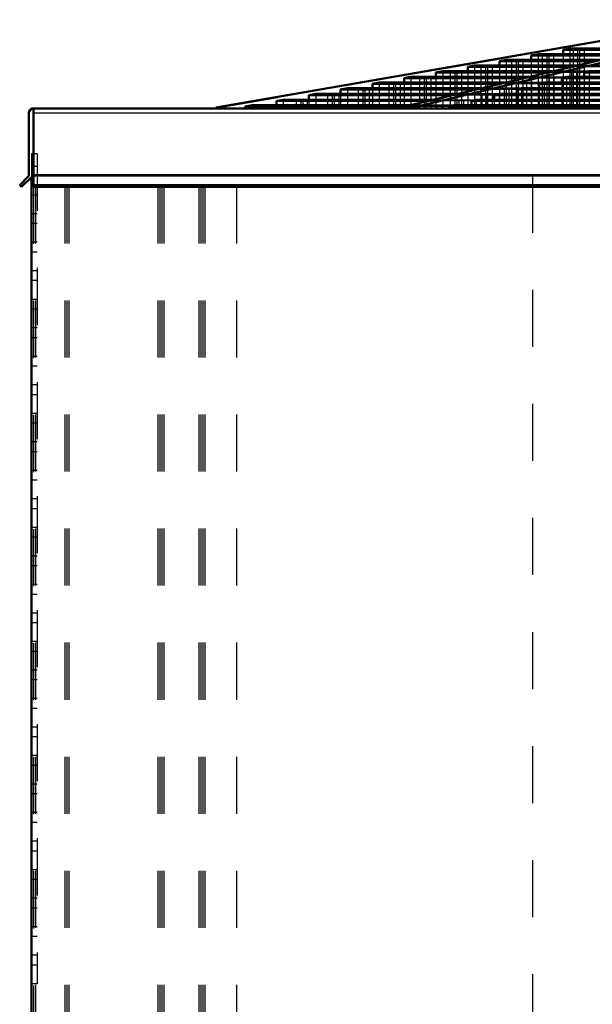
# Model space of a CAD drawing. Header units: inches. Extents: x -37 to 51, y -0.3 to 45.
# Tile 2 of 4: x -36.9 to -26.8, y 24.1 to 41.4. Entities that reach past the tile are written whole.
import ezdxf

# ---------------------------------------------------------------- set-up
doc = ezdxf.new("R2010")
doc.units = ezdxf.units.IN
doc.header["$MEASUREMENT"] = 0
doc.linetypes.add('Dashed', pattern=[2, 1, -1])
for name, color, linetype, lineweight in [('AM_0', 7, 'Continuous', 50), ('AM_4', 3, 'Continuous', 25), ('AM_9', 6, 'Dashed', 25)]:
    doc.layers.add(name, color=color, linetype=linetype, lineweight=lineweight)

msp = doc.modelspace()

# ---------------------------------------------------------------- linework, layer by layer
at = {"layer": 'AM_0'}
for p, q in [((-33.40513, 39.81678), (-24.52864, 41.358)), ((-23.67755, 41.358), (-30.17559, 39.81678)), ((-29.95427, 39.81678), (-23.45623, 41.358)), ((-27.758, 40.7522), (-27.878, 40.73079)), ((-27.758, 40.7522), (-26.24432, 40.7522)), ((-27.2, 40.85175), (-27.32, 40.83034)), ((-27.32, 40.83034), (-27.32, 40.7522)), ((-27.32, 40.83034), (-25.91124, 40.83034)), ((-27.2, 40.85175), (-25.81909, 40.85175)), ((-28.316, 40.65264), (-28.436, 40.63123)), ((-28.436, 40.63123), (-28.436, 40.55326)), ((-28.436, 40.63123), (-26.74401, 40.63123)), ((-28.316, 40.65264), (-26.65672, 40.65264)), ((-27.878, 40.73079), (-27.878, 40.65264)), ((-27.878, 40.73079), (-26.33389, 40.73079)), ((-29.431, 40.45371), (-29.551, 40.4323)), ((-29.551, 40.4323), (-29.551, 40.35415)), ((-29.551, 40.4323), (-27.59318, 40.4323)), ((-29.431, 40.45371), (-27.50269, 40.45371)), ((-28.873, 40.55326), (-28.993, 40.53185)), ((-28.993, 40.53185), (-28.993, 40.45371)), ((-28.993, 40.53185), (-27.16743, 40.53185)), ((-28.873, 40.55326), (-27.07543, 40.55326)), ((-26.86457, 40.45371), (-26.94943, 40.4323)), ((-26.94943, 40.4323), (-19.00132, 40.4323)), ((-26.94943, 40.4323), (-26.94943, 40.35415)), ((-26.86457, 40.45371), (-19.03238, 40.45371)), ((-30.546, 40.25478), (-30.666, 40.23337)), ((-30.666, 40.23337), (-30.666, 40.15522)), ((-30.666, 40.23337), (-28.4203, 40.23337)), ((-30.546, 40.25478), (-28.32979, 40.25478)), ((-29.989, 40.35415), (-30.109, 40.33274)), ((-30.109, 40.33274), (-30.109, 40.25478)), ((-30.109, 40.33274), (-28.00936, 40.33274)), ((-29.989, 40.35415), (-27.92052, 40.35415)), ((-27.65311, 40.25478), (-27.73798, 40.23337)), ((-27.73798, 40.23337), (-27.73798, 40.15522)), ((-27.73798, 40.23337), (-18.71269, 40.23337)), ((-27.65311, 40.25478), (-18.74376, 40.25478)), ((-27.2592, 40.35415), (-27.34406, 40.33274)), ((-27.34406, 40.33274), (-18.85688, 40.33274)), ((-27.34406, 40.33274), (-27.34406, 40.25478)), ((-27.2592, 40.35415), (-18.88794, 40.35415)), ((-31.661, 40.05585), (-31.781, 40.03444)), ((-31.661, 40.05585), (-29.18452, 40.05585)), ((-31.104, 40.15522), (-31.224, 40.13381)), ((-31.224, 40.13381), (-31.224, 40.05585)), ((-31.224, 40.13381), (-28.84769, 40.13381)), ((-31.104, 40.15522), (-28.75574, 40.15522)), ((-28.44163, 40.05585), (-28.52649, 40.03444)), ((-28.44163, 40.05585), (-18.45514, 40.05585)), ((-28.04773, 40.15522), (-28.13259, 40.13381)), ((-28.13259, 40.13381), (-28.13259, 40.05585)), ((-28.13259, 40.13381), (-18.56825, 40.13381)), ((-28.04773, 40.15522), (-18.59932, 40.15522)), ((-32.231, 39.95415), (-32.351, 39.93274)), ((-32.351, 39.93274), (-32.351, 39.85656)), ((-32.351, 39.93274), (-29.69617, 39.93274)), ((-32.231, 39.95415), (-29.60709, 39.95415)), ((-31.781, 40.03444), (-31.781, 39.95415)), ((-31.781, 40.03444), (-29.27058, 40.03444)), ((-28.84472, 39.95415), (-28.92959, 39.93274)), ((-28.92959, 39.93274), (-28.92959, 39.85656)), ((-28.92959, 39.93274), (-18.27653, 39.93274)), ((-28.84472, 39.95415), (-18.3076, 39.95415)), ((-28.52649, 40.03444), (-28.52649, 39.95415)), ((-28.52649, 40.03444), (-18.42408, 40.03444)), ((-36.6925, 38.63608), (-36.6925, 39.72)), ((-36.646, 39.8), (36.646, 39.8)), ((-36.646, 39.8), (-36.646, 39.79265)), ((-36.612, 39.8), (-36.612, 38.42647)), ((-33.40513, 39.81678), (-33.40513, 39.8)), ((-32.778, 39.85656), (-32.898, 39.83515)), ((-32.898, 39.83515), (-32.898, 39.8)), ((-32.898, 39.83515), (-30.09862, 39.83515)), ((-32.778, 39.85656), (-30.01085, 39.85656)), ((-30.17559, 39.81678), (-29.95427, 39.81678)), ((-30.17559, 39.81678), (-30.17559, 39.8)), ((-29.95427, 39.81678), (-29.95427, 39.8)), ((-29.23155, 39.85656), (-29.31641, 39.83515)), ((-29.31641, 39.83515), (-29.31641, 39.8)), ((-29.31641, 39.83515), (-18.13495, 39.83515)), ((-29.23155, 39.85656), (-18.16601, 39.85656)), ((-36.8555, 38.459), (-36.70246, 38.61204)), ((-36.62745, 38.622), (-36.82297, 38.42647)), ((-36.646, 38.60345), (-36.646, 4.49)), ((-36.612, 38.622), (-36.62745, 38.622)), ((-36.82297, 38.42647), (-36.8555, 38.459)), ((36.612, 38.459), (-36.612, 38.459)), ((36.612, 38.42647), (-36.612, 38.42647))]:
    msp.add_line(p, q, dxfattribs=at)
for centre, radius, start, end in [((-36.6125, 39.72), 0.08, 90, 180), ((-36.7265, 38.63608), 0.034, 315, 0)]:
    msp.add_arc(centre, radius, start, end, dxfattribs=at)
at = {"layer": 'AM_4'}
for p, q in [((36.612, 39.72), (-36.612, 39.72)), ((36.612, 38.63608), (-36.612, 38.63608)), ((36.612, 38.61204), (-36.612, 38.61204))]:
    msp.add_line(p, q, dxfattribs=at)
at = {"layer": 'AM_9'}
for p, q in [((-24.44763, 41.358), (-33.32412, 39.81678)), ((-27.758, 40.7522), (-27.758, 39.8)), ((-27.56817, 40.7522), (-27.68411, 40.73079)), ((-27.6031, 40.73079), (-27.48716, 40.7522)), ((-27.56817, 40.7522), (-27.56817, 39.8)), ((-27.48716, 40.7522), (-27.48716, 39.8)), ((-27.32, 40.7522), (-27.32, 39.8)), ((-27.2, 40.85175), (-27.2, 39.8)), ((-27.02903, 40.85175), (-27.14497, 40.83034)), ((-27.14497, 40.83034), (-27.14497, 39.8)), ((-27.06396, 40.83034), (-26.94801, 40.85175)), ((-27.06396, 40.83034), (-27.06396, 39.8)), ((-27.02903, 40.85175), (-27.02903, 39.8)), ((-26.94801, 40.85175), (-26.94801, 39.8)), ((-28.316, 40.65264), (-28.316, 39.8)), ((-28.10729, 40.65264), (-28.22323, 40.63123)), ((-28.22323, 40.63123), (-28.22323, 39.8)), ((-28.14222, 40.63123), (-28.02628, 40.65264)), ((-28.14222, 40.63123), (-28.14222, 39.8)), ((-28.10729, 40.65264), (-28.10729, 39.8)), ((-28.02628, 40.65264), (-28.02628, 39.8)), ((-27.878, 40.65264), (-27.878, 39.8)), ((-27.68411, 40.73079), (-27.68411, 39.8)), ((-27.6031, 40.73079), (-27.6031, 39.8)), ((-29.431, 40.45371), (-29.431, 39.8)), ((-29.18452, 40.45371), (-29.30045, 40.4323)), ((-29.30045, 40.4323), (-29.30045, 39.8)), ((-29.21944, 40.4323), (-29.10351, 40.45371)), ((-29.21944, 40.4323), (-29.21944, 39.8)), ((-29.18452, 40.45371), (-29.18452, 39.8)), ((-29.10351, 40.45371), (-29.10351, 39.8)), ((-28.993, 40.45371), (-28.993, 39.8)), ((-28.873, 40.55326), (-28.873, 39.8)), ((-28.64543, 40.55326), (-28.76136, 40.53185)), ((-28.76136, 40.53185), (-28.76136, 39.8)), ((-28.68035, 40.53185), (-28.56442, 40.55326)), ((-28.68035, 40.53185), (-28.68035, 39.8)), ((-28.64543, 40.55326), (-28.64543, 39.8)), ((-28.56442, 40.55326), (-28.56442, 39.8)), ((-28.436, 40.55326), (-28.436, 39.8)), ((-26.94943, 40.4323), (-27.59318, 40.4323)), ((-26.86457, 40.45371), (-27.50269, 40.45371)), ((-27.17076, 40.4323), (-27.08589, 40.45371)), ((-27.17076, 40.4323), (-27.17076, 39.8)), ((-26.5548, 40.53185), (-27.16743, 40.53185)), ((-27.08589, 40.45371), (-27.08589, 39.8)), ((-26.46993, 40.55326), (-27.07543, 40.55326)), ((-26.86457, 40.45371), (-26.86457, 39.8)), ((-30.546, 40.25478), (-30.546, 39.8)), ((-30.26169, 40.25478), (-30.37762, 40.23337)), ((-30.37762, 40.23337), (-30.37762, 39.8)), ((-30.29661, 40.23337), (-30.18068, 40.25478)), ((-30.29661, 40.23337), (-30.29661, 39.8)), ((-30.26169, 40.25478), (-30.26169, 39.8)), ((-30.18068, 40.25478), (-30.18068, 39.8)), ((-30.109, 40.25478), (-30.109, 39.8)), ((-29.989, 40.35415), (-29.989, 39.8)), ((-29.72359, 40.35415), (-29.83952, 40.33274)), ((-29.83952, 40.33274), (-29.83952, 39.8)), ((-29.75851, 40.33274), (-29.64258, 40.35415)), ((-29.75851, 40.33274), (-29.75851, 39.8)), ((-29.72359, 40.35415), (-29.72359, 39.8)), ((-29.64258, 40.35415), (-29.64258, 39.8)), ((-29.551, 40.35415), (-29.551, 39.8)), ((-27.73798, 40.23337), (-28.4203, 40.23337)), ((-27.65311, 40.25478), (-28.32979, 40.25478)), ((-27.34406, 40.33274), (-28.00936, 40.33274)), ((-27.9593, 40.23337), (-27.87444, 40.25478)), ((-27.9593, 40.23337), (-27.9593, 39.8)), ((-27.92052, 40.35415), (-27.2592, 40.35415)), ((-27.87444, 40.25478), (-27.87444, 39.8)), ((-27.65311, 40.25478), (-27.65311, 39.8)), ((-27.56539, 40.33274), (-27.48052, 40.35415)), ((-27.56539, 40.33274), (-27.56539, 39.8)), ((-27.48052, 40.35415), (-27.48052, 39.8)), ((-27.34406, 40.25478), (-27.34406, 39.8)), ((-27.2592, 40.35415), (-27.2592, 39.8)), ((-26.94943, 40.35415), (-26.94943, 39.8)), ((-31.661, 40.05585), (-31.661, 39.8)), ((-31.33883, 40.05585), (-31.45475, 40.03444)), ((-31.37374, 40.03444), (-31.25782, 40.05585)), ((-31.33883, 40.05585), (-31.33883, 39.8)), ((-31.25782, 40.05585), (-31.25782, 39.8)), ((-31.224, 40.05585), (-31.224, 39.8)), ((-31.104, 40.15522), (-31.104, 39.8)), ((-30.80075, 40.15522), (-30.91667, 40.13381)), ((-30.91667, 40.13381), (-30.91667, 39.8)), ((-30.83566, 40.13381), (-30.71974, 40.15522)), ((-30.83566, 40.13381), (-30.83566, 39.8)), ((-30.80075, 40.15522), (-30.80075, 39.8)), ((-30.71974, 40.15522), (-30.71974, 39.8)), ((-30.666, 40.15522), (-30.666, 39.8)), ((-28.44163, 40.05585), (-29.18452, 40.05585)), ((-28.13259, 40.13381), (-28.84769, 40.13381)), ((-28.04773, 40.15522), (-28.75574, 40.15522)), ((-28.74782, 40.03444), (-28.66296, 40.05585)), ((-28.66296, 40.05585), (-28.66296, 39.8)), ((-28.44163, 40.05585), (-28.44163, 39.8)), ((-28.35392, 40.13381), (-28.26905, 40.15522)), ((-28.35392, 40.13381), (-28.35392, 39.8)), ((-28.26905, 40.15522), (-28.26905, 39.8)), ((-28.13259, 40.05585), (-28.13259, 39.8)), ((-28.04773, 40.15522), (-28.04773, 39.8)), ((-27.73798, 40.15522), (-27.73798, 39.8)), ((-32.231, 39.95415), (-32.231, 39.8)), ((-31.88946, 39.95415), (-32.00539, 39.93274)), ((-32.00539, 39.93274), (-32.00539, 39.8)), ((-31.92438, 39.93274), (-31.80845, 39.95415)), ((-31.92438, 39.93274), (-31.92438, 39.8)), ((-31.88946, 39.95415), (-31.88946, 39.8)), ((-31.80845, 39.95415), (-31.80845, 39.8)), ((-31.781, 39.95415), (-31.781, 39.8)), ((-31.45475, 40.03444), (-31.45475, 39.8)), ((-31.37374, 40.03444), (-31.37374, 39.8)), ((-28.92959, 39.93274), (-29.69617, 39.93274)), ((-29.60709, 39.95415), (-28.84472, 39.95415)), ((-28.52649, 40.03444), (-29.27058, 40.03444)), ((-29.15091, 39.93274), (-29.06605, 39.95415)), ((-29.15091, 39.93274), (-29.15091, 39.8)), ((-29.06605, 39.95415), (-29.06605, 39.8)), ((-28.84472, 39.95415), (-28.84472, 39.8)), ((-28.74782, 40.03444), (-28.74782, 39.8)), ((-28.52649, 39.95415), (-28.52649, 39.8)), ((-33.32412, 39.81678), (-33.40513, 39.81678)), ((-33.32412, 39.81678), (-33.32412, 39.8)), ((-32.778, 39.85656), (-32.778, 39.8)), ((-32.41787, 39.85656), (-32.5338, 39.83515)), ((-32.5338, 39.83515), (-32.5338, 39.8)), ((-32.45279, 39.83515), (-32.33686, 39.85656)), ((-32.45279, 39.83515), (-32.45279, 39.8)), ((-32.41787, 39.85656), (-32.41787, 39.8)), ((-32.351, 39.85656), (-32.351, 39.8)), ((-32.33686, 39.85656), (-32.33686, 39.8)), ((-29.31641, 39.83515), (-30.09862, 39.83515)), ((-29.23155, 39.85656), (-30.01085, 39.85656)), ((-29.53773, 39.83515), (-29.45287, 39.85656)), ((-29.53773, 39.83515), (-29.53773, 39.8)), ((-29.45287, 39.85656), (-29.45287, 39.8)), ((-29.23155, 39.85656), (-29.23155, 39.8)), ((-28.92959, 39.85656), (-28.92959, 39.8)), ((-36.646, 39.005), (-36.646, 38.60345)), ((-36.546, 39.005), (-36.646, 39.005)), ((-36.546, 39.005), (-36.546, 24.455)), ((-36.546, 38.78265), (-36.646, 38.78265)), ((36.612, 38.622), (-36.612, 38.622)), ((-27.856, 38.622), (-27.856, 5.213)), ((-36.546, 38.455), (-36.646, 38.455)), ((-36.646, 38.436), (-33.05, 38.436)), ((-36.612, 38.42647), (-36.612, 5.213)), ((-36.578, 38.436), (-36.578, 5.213)), ((-36.061, 38.436), (-36.061, 5.213)), ((-36.027, 38.436), (-36.027, 5.213)), ((-35.993, 38.436), (-35.993, 5.213)), ((-34.429, 38.436), (-34.429, 5.213)), ((-34.395, 38.436), (-34.395, 5.213)), ((-34.361, 38.436), (-34.361, 5.213)), ((-34.327, 38.436), (-34.327, 5.213)), ((-33.709, 38.436), (-33.709, 5.213)), ((-33.675, 38.436), (-33.675, 5.213)), ((-33.641, 38.436), (-33.641, 5.213)), ((-33.607, 38.436), (-33.607, 5.213)), ((-33.05, 38.436), (-33.05, 5.213)), ((-36.546, 38.28265), (-36.646, 38.28265)), ((-36.546, 37.955), (-36.646, 37.955)), ((-36.546, 37.78265), (-36.646, 37.78265)), ((-36.546, 37.455), (-36.646, 37.455)), ((-36.546, 37.28265), (-36.646, 37.28265)), ((-36.546, 36.955), (-36.646, 36.955)), ((-36.546, 36.78265), (-36.646, 36.78265)), ((-36.546, 36.455), (-36.646, 36.455)), ((-36.546, 36.28265), (-36.646, 36.28265)), ((-36.546, 35.955), (-36.646, 35.955)), ((-36.546, 35.78265), (-36.646, 35.78265)), ((-36.546, 35.455), (-36.646, 35.455)), ((-36.546, 35.28265), (-36.646, 35.28265)), ((-36.546, 34.955), (-36.646, 34.955)), ((-36.546, 34.78265), (-36.646, 34.78265)), ((-36.546, 34.455), (-36.646, 34.455)), ((-36.546, 34.28265), (-36.646, 34.28265)), ((-36.546, 33.955), (-36.646, 33.955)), ((-36.546, 33.78265), (-36.646, 33.78265)), ((-36.546, 33.455), (-36.646, 33.455)), ((-36.546, 33.28265), (-36.646, 33.28265)), ((-36.546, 32.955), (-36.646, 32.955)), ((-36.546, 32.78265), (-36.646, 32.78265)), ((-36.546, 32.455), (-36.646, 32.455)), ((-36.546, 32.28265), (-36.646, 32.28265)), ((-36.546, 31.955), (-36.646, 31.955)), ((-36.546, 31.78265), (-36.646, 31.78265)), ((-36.546, 31.455), (-36.646, 31.455)), ((-36.546, 31.28265), (-36.646, 31.28265)), ((-36.546, 30.955), (-36.646, 30.955)), ((-36.546, 30.78265), (-36.646, 30.78265)), ((-36.546, 30.455), (-36.646, 30.455)), ((-36.546, 30.28265), (-36.646, 30.28265)), ((-36.546, 29.955), (-36.646, 29.955)), ((-36.546, 29.78265), (-36.646, 29.78265)), ((-36.546, 29.455), (-36.646, 29.455)), ((-36.546, 29.28265), (-36.646, 29.28265)), ((-36.546, 28.955), (-36.646, 28.955)), ((-36.546, 28.78265), (-36.646, 28.78265)), ((-36.546, 28.455), (-36.646, 28.455)), ((-36.546, 28.28265), (-36.646, 28.28265)), ((-36.546, 27.955), (-36.646, 27.955)), ((-36.546, 27.78265), (-36.646, 27.78265)), ((-36.546, 27.455), (-36.646, 27.455)), ((-36.546, 27.28265), (-36.646, 27.28265)), ((-36.546, 26.955), (-36.646, 26.955)), ((-36.546, 26.78265), (-36.646, 26.78265)), ((-36.546, 26.455), (-36.646, 26.455)), ((-36.546, 26.28265), (-36.646, 26.28265)), ((-36.546, 25.955), (-36.646, 25.955)), ((-36.546, 25.78265), (-36.646, 25.78265)), ((-36.546, 25.455), (-36.646, 25.455)), ((-36.546, 25.28265), (-36.646, 25.28265)), ((-36.546, 24.955), (-36.646, 24.955)), ((-36.546, 24.78265), (-36.646, 24.78265)), ((-36.546, 24.455), (-36.646, 24.455))]:
    msp.add_line(p, q, dxfattribs=at)

doc.saveas('drawing.dxf')
